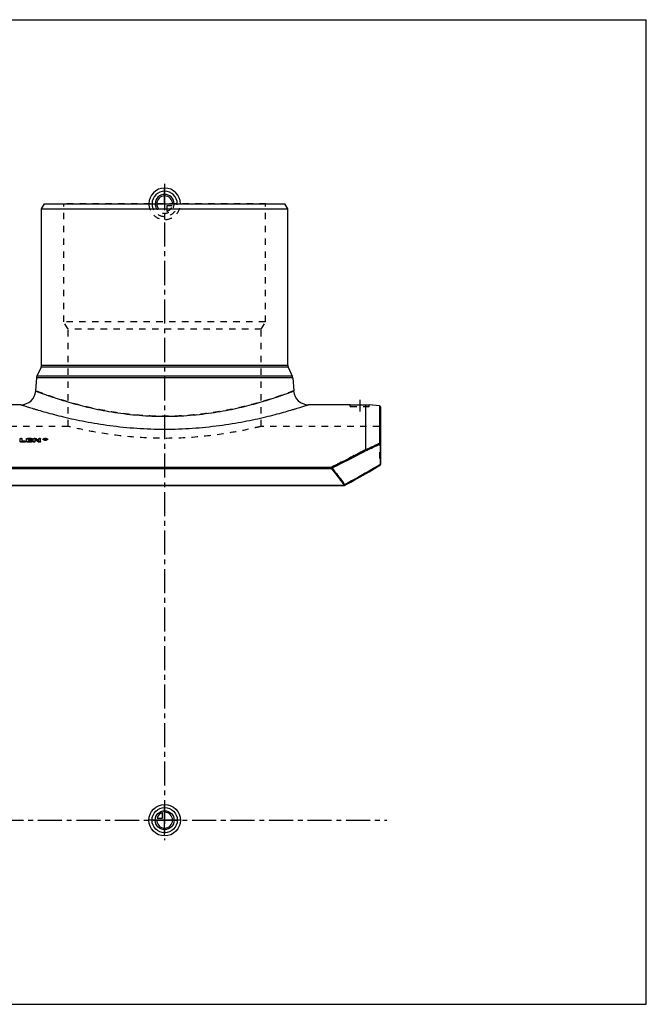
# Model space of a CAD drawing. Header units: millimetres. Extents: x 0 to 1000, y 0 to 1000.
# Tile 2 of 2: x 364 to 1000, y 0 to 1000. Entities that reach past the tile are written whole.
import ezdxf

# ---------------------------------------------------------------- set-up
doc = ezdxf.new("R2010")
doc.units = ezdxf.units.MM
doc.header["$LTSCALE"] = 65.185185
doc.linetypes.add('CENTER', pattern=[0.6, 0.375, -0.075, 0.075, -0.075])
doc.linetypes.add('HIDDEN', pattern=[0.2, 0.1, -0.1])
doc.layers.get('0').update_dxf_attribs({"linetype": 'CONTINUOUS'})
for name, color, linetype in [('ACHSEN_S', 7, 'CONTINUOUS'), ('FASEN', 7, 'CONTINUOUS'), ('KOERPER', 7, 'CONTINUOUS'), ('KONST.EL_MIT_GEO', 7, 'CONTINUOUS'), ('KURVEN', 7, 'CONTINUOUS'), ('RUNDUNG', 7, 'CONTINUOUS'), ('SCHNITT', 7, 'CONTINUOUS')]:
    doc.layers.add(name, color=color, linetype=linetype)

msp = doc.modelspace()

# ---------------------------------------------------------------- linework, layer by layer
at = {"color": 7, "linetype": 'CONTINUOUS'}
for p, q in [((0, 1000), (1000, 1000)), ((1000, 0), (1000, 1000)), ((0, 0), (1000, 0))]:
    msp.add_line(p, q, dxfattribs=at)
at = {"layer": 'ACHSEN_S', "color": 7, "linetype": 'CENTER'}
for p, q in [((511, 833.2), (511, 166.8)), ((265, 187), (736.6, 187))]:
    msp.add_line(p, q, dxfattribs=at)
at = {"layer": 'FASEN', "color": 7, "linetype": 'CONTINUOUS'}
for p, q in [((386, 808), (388.9, 813)), ((388.9, 813), (633.1, 813)), ((636, 808), (633.1, 813)), ((386, 808), (636, 808)), ((729.1, 607.8), (718.5, 608.7))]:
    msp.add_line(p, q, dxfattribs=at)
at = {"layer": 'KOERPER', "color": 7, "linetype": 'CONTINUOUS'}
for p, q in [((386, 649.1), (386, 808)), ((636, 649.1), (636, 808)), ((365.1, 609), (322.5, 609)), ((699.5, 609), (656.9, 609))]:
    msp.add_line(p, q, dxfattribs=at)
at = {"layer": 'KOERPER', "color": 8, "linetype": 'HIDDEN'}
for p, q in [((413, 587), (293, 587)), ((729, 587), (609, 587))]:
    msp.add_line(p, q, dxfattribs=at)
at = {"layer": 'KONST.EL_MIT_GEO', "color": 8, "linetype": 'HIDDEN'}
for p, q in [((408.7, 812.5), (408.2, 813)), ((613.8, 813), (408.2, 813)), ((408.7, 693), (408.7, 812.5)), ((613.3, 812.5), (408.7, 812.5)), ((613.3, 812.5), (613.8, 813)), ((613.3, 693), (613.3, 812.5)), ((413, 685.6), (408.7, 693)), ((613.3, 693), (408.7, 693)), ((609, 685.6), (613.3, 693)), ((413, 587), (413, 685.6)), ((609, 685.6), (413, 685.6)), ((609, 587), (609, 685.6)), ((366.3, 571.8), (366.3, 572.1)), ((369, 571.8), (366.3, 571.8)), ((369, 571.8), (369, 572.1)), ((371.9, 574.6), (371.9, 574.8)), ((375.6, 574.6), (371.9, 574.6)), ((372.9, 573.2), (372.9, 573.5)), ((375.2, 573.2), (372.9, 573.2)), ((372.9, 571.8), (372.9, 572.1)), ((375.6, 571.8), (372.9, 571.8)), ((375.2, 573.2), (375.2, 573.5)), ((375.6, 574.6), (375.6, 574.8)), ((375.6, 571.8), (375.6, 572.1)), ((378.5, 574.6), (378.5, 574.8)), ((379.2, 574.6), (378.5, 574.6)), ((379.2, 574.6), (379.2, 574.8)), ((380, 574.4), (380, 574.7)), ((383.1, 572.4), (383.1, 572.7)), ((388.2, 573.7), (388.2, 574)), ((389.8, 574.2), (389.4, 574.2)), ((389.4, 573.3), (389.4, 573.4)), ((389.7, 573.3), (389.4, 573.3)), ((389.7, 573.9), (389.7, 574)), ((389.8, 573.8), (389.7, 573.8)), ((389.7, 573.3), (389.7, 573.3)), ((389.8, 574.3), (389.8, 574.5)), ((389.8, 573.8), (389.8, 574)), ((390, 573.9), (390, 574.1)), ((390, 573.3), (390, 573.3)), ((390.3, 573.3), (390, 573.3)), ((390.1, 573.7), (390.1, 574)), ((390.3, 573.3), (390.3, 573.4)), ((391.5, 573.7), (391.5, 574))]:
    msp.add_line(p, q, dxfattribs=at)
at = {"layer": 'KONST.EL_MIT_GEO', "color": 7, "linetype": 'CONTINUOUS'}
for p, q in [((364.3, 571.4), (364.3, 574.5)), ((365.3, 571), (365.3, 571.3)), ((369, 571.3), (365.3, 571.3)), ((369, 571), (365.3, 571)), ((366.3, 572.1), (366.3, 574.5)), ((369, 572.1), (366.3, 572.1)), ((369, 571), (369, 571.3)), ((369.9, 571.4), (369.9, 571.7)), ((370.9, 571.4), (370.9, 574.5)), ((375.6, 574.8), (371.9, 574.8)), ((371.9, 571), (371.9, 571.3)), ((375.6, 571.3), (371.9, 571.3)), ((375.6, 571), (371.9, 571)), ((372.9, 573.5), (372.9, 574.1)), ((375.6, 574.1), (372.9, 574.1)), ((375.6, 573.8), (372.9, 573.8)), ((375.2, 573.5), (372.9, 573.5)), ((372.9, 572.1), (372.9, 572.7)), ((375.2, 572.7), (372.9, 572.7)), ((375.2, 572.4), (372.9, 572.4)), ((375.6, 572.1), (372.9, 572.1)), ((375.2, 572.4), (375.2, 572.7)), ((375.6, 573.8), (375.6, 574.1)), ((375.6, 571), (375.6, 571.3)), ((376.2, 572.8), (376.2, 573.1)), ((376.6, 574.2), (376.6, 574.5)), ((376.6, 571.4), (376.6, 571.7)), ((377.5, 571.4), (377.5, 574.5)), ((379.2, 574.8), (378.5, 574.8)), ((379.5, 571.4), (379.5, 573.5)), ((382.6, 571.2), (382.6, 571.5)), ((383.1, 572.7), (383.1, 574.5)), ((383.5, 571), (383.5, 571.3)), ((384.1, 571.3), (383.5, 571.3)), ((384.1, 571), (383.5, 571)), ((384.1, 571), (384.1, 571.3)), ((385.1, 571.4), (385.1, 574.5)), ((387.7, 573.7), (387.7, 574)), ((389.4, 573.4), (389.4, 574.5)), ((389.8, 574.5), (389.4, 574.5)), ((389.7, 573.5), (389.4, 573.5)), ((389.7, 574), (389.7, 574.3)), ((389.8, 574.3), (389.7, 574.3)), ((389.8, 574), (389.7, 574)), ((389.7, 573.3), (389.7, 573.9)), ((389.8, 573.9), (389.7, 573.9)), ((389.8, 573.6), (389.7, 573.6)), ((389.8, 574), (389.8, 574.3)), ((389.8, 573.6), (389.8, 573.9)), ((390, 574.1), (390, 574.2)), ((390, 573.3), (390, 573.5)), ((390.3, 573.5), (390, 573.5)), ((390.3, 573.9), (390.3, 574.2)), ((390.3, 573.4), (390.3, 573.5)), ((392, 573.7), (392, 574))]:
    msp.add_line(p, q, dxfattribs=at)
for centre, radius, start, end in [((211.8, 313.7), 309.3, 56.4744, 57.1586), ((211.9, 313.3), 309.3, 56.4931, 57.1771), ((216.5, 317.3), 305, 56.8781, 57.5688), ((389.8, 578.1), 5.03, 263.1672, 267.3671), ((389.8, 570.8), 3.62, 97.1351, 97.992), ((389.8, 577.3), 3.94, 263.4844, 269.3628), ((389.9, 578.4), 5.25, 267.3277, 274.1049), ((389.8, 574.7), 0.611, 270.0023, 272.4366), ((389.9, 570.6), 3.78, 82.5379, 84.5427), ((390.3, 573.9), 0.0941, 348.6991, 359.9515)]:
    msp.add_arc(centre, radius, start, end, dxfattribs=at)
at = {"layer": 'KONST.EL_MIT_GEO', "color": 8, "linetype": 'HIDDEN'}
for centre, radius, start, end in [((216.6, 316.9), 305, 56.8968, 57.5872), ((388.5, 573.7), 0.27, 171.2117, 179.9999), ((389.8, 570.5), 3.83, 94.999, 97.1257), ((389.8, 570.4), 3.99, 93.5594, 95.0079), ((389.9, 570.2), 4.14, 87.9212, 93.5426), ((389.8, 573.4), 0.62, 87.6222, 90.0083), ((389.9, 570.4), 4.01, 85.0553, 87.948), ((389.9, 570.5), 3.89, 84.5334, 85.0446), ((390, 574.2), 0.505, 294.7432, 297.752), ((391.2, 573.7), 0.27, 0.0004, 8.784)]:
    msp.add_arc(centre, radius, start, end, dxfattribs=at)
at = {"layer": 'KONST.EL_MIT_GEO', "color": 7, "linetype": 'CONTINUOUS'}
for centre, major_axis, start_param, end_param in [((390, 187), (-39.3, 422.2), -0.43331, -0.43102), ((390, 187), (-39.3, 421.9), 5.85032, 5.85216), ((390.3, 187), (-39.3, 422.2), -0.43331, -0.43077)]:
    msp.add_ellipse(centre, major_axis=major_axis, ratio=0.20122, start_param=start_param, end_param=end_param, dxfattribs=at)
at = {"layer": 'KONST.EL_MIT_GEO', "color": 8, "linetype": 'HIDDEN'}
for centre, end_param in [((390, 187), -0.43286), ((390.3, 187), -0.43077)]:
    msp.add_ellipse(centre, major_axis=(-39.3, 421.9), ratio=0.20122, start_param=-0.43331, end_param=end_param, dxfattribs=at)
for points, knots in [([(609, 587), (606.5, 586.4), (597, 584.1), (576.9, 580.1), (546.8, 575.9), (511, 574.2), (475.2, 575.9), (445.1, 580.1), (425, 584.1), (415.5, 586.4), (413, 587)], [0, 0, 0, 0, 0.03891, 0.14822, 0.30988, 0.5, 0.69012, 0.85178, 0.96109, 1, 1, 1, 1]), ([(364.3, 574.2), (364.3, 574.2), (364.4, 574.3), (364.5, 574.4), (364.7, 574.5), (365, 574.6), (365.3, 574.6), (365.7, 574.6), (366, 574.5), (366.1, 574.4), (366.3, 574.3), (366.3, 574.2), (366.3, 574.2)], [0, 0, 0, 0, 0.07547, 0.12547, 0.18485, 0.33296, 0.49973, 0.66754, 0.81488, 0.87424, 0.92465, 1, 1, 1, 1]), ([(369, 571.8), (369.1, 571.8), (369.3, 571.8), (369.7, 571.7), (369.9, 571.5), (369.9, 571.4)], [0, 0, 0, 0, 0.34271, 0.63517, 1, 1, 1, 1]), ([(370.9, 574.2), (370.9, 574.2), (371, 574.3), (371.1, 574.4), (371.3, 574.5), (371.6, 574.6), (371.8, 574.6), (371.9, 574.6)], [0, 0, 0, 0, 0.14914, 0.2493, 0.37094, 0.66337, 1, 1, 1, 1]), ([(375.2, 573.2), (375.4, 573.2), (375.6, 573.2), (375.9, 573.1), (376.2, 573), (376.2, 572.8)], [0, 0, 0, 0, 0.34392, 0.63708, 1, 1, 1, 1]), ([(375.6, 574.6), (375.7, 574.6), (375.9, 574.6), (376.2, 574.5), (376.4, 574.4), (376.5, 574.3), (376.6, 574.2), (376.6, 574.2)], [0, 0, 0, 0, 0.33979, 0.62911, 0.75011, 0.85237, 1, 1, 1, 1]), ([(375.6, 571.8), (375.7, 571.8), (375.9, 571.8), (376.3, 571.7), (376.6, 571.5), (376.6, 571.4)], [0, 0, 0, 0, 0.34271, 0.63517, 1, 1, 1, 1]), ([(377.5, 574.2), (377.5, 574.2), (377.6, 574.3), (377.7, 574.4), (377.9, 574.5), (378.2, 574.6), (378.4, 574.6), (378.5, 574.6)], [0, 0, 0, 0, 0.14914, 0.2493, 0.37094, 0.66337, 1, 1, 1, 1]), ([(379.2, 574.6), (379.4, 574.6), (379.6, 574.5), (379.9, 574.5), (380, 574.4)], [0, 0, 0, 0, 0.55618, 1, 1, 1, 1]), ([(383.1, 574.2), (383.1, 574.2), (383.2, 574.3), (383.3, 574.4), (383.5, 574.5), (383.7, 574.6), (384.1, 574.6), (384.5, 574.6), (384.8, 574.5), (384.9, 574.4), (385, 574.3), (385.1, 574.2), (385.1, 574.2)], [0, 0, 0, 0, 0.07547, 0.12547, 0.18485, 0.33296, 0.49973, 0.66754, 0.81488, 0.87424, 0.92465, 1, 1, 1, 1]), ([(387.7, 573.7), (387.7, 573.8), (387.7, 573.9), (387.9, 574.1), (388.1, 574.2), (388.5, 574.4), (389.1, 574.5), (389.9, 574.6), (390.6, 574.5), (391.2, 574.4), (391.6, 574.2), (391.8, 574.1), (392, 573.9), (392, 573.8), (392, 573.7)], [0, 0, 0, 0, 0.03514, 0.07641, 0.12625, 0.18638, 0.33296, 0.50019, 0.667, 0.81383, 0.87373, 0.9237, 0.96501, 1, 1, 1, 1]), ([(388.2, 573.7), (388.2, 573.7), (388.2, 573.6), (388.3, 573.4), (388.5, 573.3), (388.8, 573.2), (389.2, 573.1), (389.9, 573), (390.5, 573.1), (390.9, 573.2), (391.2, 573.3), (391.4, 573.4), (391.5, 573.6), (391.5, 573.7), (391.5, 573.7)], [0, 0, 0, 0, 0.03507, 0.07646, 0.12647, 0.18644, 0.33323, 0.49973, 0.66676, 0.81326, 0.87359, 0.92341, 0.96474, 1, 1, 1, 1]), ([(389.8, 574.2), (389.8, 574.2), (390, 574.2), (390.2, 574.1), (390.3, 574), (390.3, 573.9)], [0, 0, 0, 0, 0.3393, 0.63833, 1, 1, 1, 1]), ([(389.9, 574), (389.9, 574), (389.9, 574), (389.8, 574), (389.8, 574)], [0, 0, 0, 0, 0.23788, 1, 1, 1, 1]), ([(389.8, 573.8), (389.8, 573.8), (389.9, 573.8), (390, 573.8), (390, 573.9)], [0, 0, 0, 0, 0.63663, 1, 1, 1, 1]), ([(390, 574), (390, 574), (390, 574), (389.9, 574), (389.9, 574)], [0, 0, 0, 0, 0.20628, 1, 1, 1, 1]), ([(390, 573.9), (390, 574), (390, 574), (390, 574), (390, 574)], [0, 0, 0, 0, 0.71303, 1, 1, 1, 1]), ([(390.2, 573.7), (390.2, 573.7), (390.2, 573.7), (390.1, 573.7), (390.1, 573.7)], [0, 0, 0, 0, 0.23208, 1, 1, 1, 1])]:
    msp.add_open_spline(points, degree=3, knots=knots, dxfattribs=at)
at = {"layer": 'KONST.EL_MIT_GEO', "color": 7, "linetype": 'CONTINUOUS'}
for points, knots in [([(364.3, 574.5), (364.3, 574.5), (364.4, 574.6), (364.5, 574.7), (364.7, 574.8), (365, 574.8), (365.3, 574.9), (365.7, 574.8), (366, 574.8), (366.1, 574.7), (366.3, 574.6), (366.3, 574.5), (366.3, 574.5)], [0, 0, 0, 0, 0.07442, 0.12474, 0.18516, 0.33201, 0.5, 0.668, 0.81485, 0.87526, 0.92558, 1, 1, 1, 1]), ([(365.3, 571.3), (365.2, 571.3), (365, 571.3), (364.6, 571.4), (364.3, 571.5), (364.3, 571.7)], [0, 0, 0, 0, 0.33856, 0.63529, 1, 1, 1, 1]), ([(365.3, 571), (365.2, 571), (365, 571), (364.6, 571.1), (364.3, 571.3), (364.3, 571.4)], [0, 0, 0, 0, 0.33905, 0.63575, 1, 1, 1, 1]), ([(369, 572.1), (369.1, 572.1), (369.3, 572.1), (369.7, 572), (369.9, 571.8), (369.9, 571.7)], [0, 0, 0, 0, 0.33878, 0.6356, 1, 1, 1, 1]), ([(369.9, 571.7), (369.9, 571.5), (369.7, 571.4), (369.3, 571.3), (369.1, 571.3), (369, 571.3)], [0, 0, 0, 0, 0.3647, 0.66147, 1, 1, 1, 1]), ([(369.9, 571.4), (369.9, 571.3), (369.7, 571.1), (369.3, 571), (369.1, 571), (369, 571)], [0, 0, 0, 0, 0.365, 0.65821, 1, 1, 1, 1]), ([(370.9, 574.5), (370.9, 574.6), (371.2, 574.7), (371.6, 574.8), (371.8, 574.8), (371.9, 574.8)], [0, 0, 0, 0, 0.36055, 0.65878, 1, 1, 1, 1]), ([(371.9, 571.3), (371.8, 571.3), (371.6, 571.3), (371.2, 571.4), (370.9, 571.5), (370.9, 571.7)], [0, 0, 0, 0, 0.33856, 0.63529, 1, 1, 1, 1]), ([(371.9, 571), (371.8, 571), (371.6, 571), (371.2, 571.1), (370.9, 571.3), (370.9, 571.4)], [0, 0, 0, 0, 0.33905, 0.63575, 1, 1, 1, 1]), ([(375.2, 573.5), (375.4, 573.5), (375.6, 573.5), (375.9, 573.4), (376.2, 573.2), (376.2, 573.1)], [0, 0, 0, 0, 0.33999, 0.63753, 1, 1, 1, 1]), ([(376.2, 573.1), (376.2, 573), (375.9, 572.8), (375.6, 572.7), (375.4, 572.7), (375.2, 572.7)], [0, 0, 0, 0, 0.36278, 0.66026, 1, 1, 1, 1]), ([(376.2, 572.8), (376.2, 572.7), (375.9, 572.5), (375.6, 572.4), (375.4, 572.4), (375.2, 572.4)], [0, 0, 0, 0, 0.36308, 0.657, 1, 1, 1, 1]), ([(375.6, 574.8), (375.7, 574.8), (375.9, 574.8), (376.2, 574.8), (376.4, 574.7), (376.5, 574.6), (376.6, 574.5), (376.6, 574.5)], [0, 0, 0, 0, 0.33597, 0.62965, 0.75045, 0.85113, 1, 1, 1, 1]), ([(376.6, 574.5), (376.6, 574.4), (376.5, 574.3), (376.4, 574.2), (376.2, 574.1), (375.9, 574.1), (375.7, 574.1), (375.6, 574.1)], [0, 0, 0, 0, 0.14898, 0.24974, 0.37061, 0.66426, 1, 1, 1, 1]), ([(376.6, 574.2), (376.6, 574.1), (376.5, 574), (376.4, 574), (376.2, 573.9), (375.9, 573.8), (375.7, 573.8), (375.6, 573.8)], [0, 0, 0, 0, 0.1487, 0.2509, 0.37097, 0.66109, 1, 1, 1, 1]), ([(375.6, 572.1), (375.7, 572.1), (375.9, 572.1), (376.3, 572), (376.6, 571.8), (376.6, 571.7)], [0, 0, 0, 0, 0.33878, 0.6356, 1, 1, 1, 1]), ([(376.6, 571.7), (376.6, 571.5), (376.3, 571.4), (375.9, 571.3), (375.7, 571.3), (375.6, 571.3)], [0, 0, 0, 0, 0.3647, 0.66147, 1, 1, 1, 1]), ([(376.6, 571.4), (376.6, 571.3), (376.3, 571.1), (375.9, 571), (375.7, 571), (375.6, 571)], [0, 0, 0, 0, 0.365, 0.65821, 1, 1, 1, 1]), ([(377.5, 574.5), (377.5, 574.6), (377.8, 574.7), (378.2, 574.8), (378.4, 574.8), (378.5, 574.8)], [0, 0, 0, 0, 0.36055, 0.65878, 1, 1, 1, 1]), ([(379.5, 571.7), (379.5, 571.5), (379.2, 571.4), (378.9, 571.3), (378.5, 571.3), (378.2, 571.3), (377.8, 571.4), (377.5, 571.5), (377.5, 571.7)], [0, 0, 0, 0, 0.18235, 0.33073, 0.5, 0.66927, 0.81765, 1, 1, 1, 1]), ([(379.5, 571.4), (379.5, 571.3), (379.2, 571.1), (378.9, 571), (378.5, 571), (378.2, 571), (377.8, 571.1), (377.5, 571.3), (377.5, 571.4)], [0, 0, 0, 0, 0.18207, 0.33171, 0.49974, 0.66881, 0.81767, 1, 1, 1, 1]), ([(379.2, 574.8), (379.4, 574.8), (379.6, 574.8), (379.9, 574.7), (380, 574.7)], [0, 0, 0, 0, 0.55677, 1, 1, 1, 1]), ([(383.5, 571.3), (383.3, 571.3), (383, 571.3), (382.7, 571.4), (382.6, 571.5)], [0, 0, 0, 0, 0.55548, 1, 1, 1, 1]), ([(383.5, 571), (383.3, 571), (383, 571), (382.7, 571.1), (382.6, 571.2)], [0, 0, 0, 0, 0.55492, 1, 1, 1, 1]), ([(383.1, 574.5), (383.1, 574.5), (383.2, 574.6), (383.3, 574.7), (383.5, 574.8), (383.7, 574.8), (384.1, 574.9), (384.5, 574.8), (384.8, 574.8), (384.9, 574.7), (385, 574.6), (385.1, 574.5), (385.1, 574.5)], [0, 0, 0, 0, 0.07442, 0.12474, 0.18516, 0.33201, 0.5, 0.668, 0.81485, 0.87526, 0.92558, 1, 1, 1, 1]), ([(385.1, 571.7), (385.1, 571.5), (384.8, 571.4), (384.5, 571.3), (384.2, 571.3), (384.1, 571.3)], [0, 0, 0, 0, 0.36474, 0.66146, 1, 1, 1, 1]), ([(385.1, 571.4), (385.1, 571.3), (384.8, 571.1), (384.5, 571), (384.2, 571), (384.1, 571)], [0, 0, 0, 0, 0.36525, 0.66076, 1, 1, 1, 1]), ([(387.7, 574), (387.7, 574), (387.7, 574.2), (387.9, 574.3), (388.1, 574.5), (388.5, 574.7), (389.1, 574.8), (389.9, 574.9), (390.6, 574.8), (391.2, 574.7), (391.6, 574.5), (391.8, 574.3), (392, 574.2), (392, 574), (392, 574)], [0, 0, 0, 0, 0.03502, 0.07599, 0.1262, 0.1864, 0.33266, 0.5, 0.66733, 0.8136, 0.8738, 0.92401, 0.96498, 1, 1, 1, 1]), ([(389.2, 573.2), (389, 573.2), (388.7, 573.2), (388.4, 573.4), (388.1, 573.5), (388, 573.6), (387.8, 573.7), (387.7, 573.9), (387.7, 574)], [0, 0, 0, 0, 0.33951, 0.49039, 0.62514, 0.74235, 0.8421, 1, 1, 1, 1]), ([(392, 573.7), (392, 573.7), (392, 573.5), (391.8, 573.4), (391.6, 573.2), (391.2, 573), (390.6, 572.9), (389.9, 572.8), (389.1, 572.9), (388.5, 573), (388.1, 573.2), (387.9, 573.4), (387.7, 573.5), (387.7, 573.7), (387.7, 573.7)], [0, 0, 0, 0, 0.03516, 0.07653, 0.12648, 0.18668, 0.3332, 0.50018, 0.66675, 0.81353, 0.8735, 0.92358, 0.965, 1, 1, 1, 1]), ([(391.5, 574), (391.5, 574), (391.5, 574.1), (391.4, 574.3), (391.2, 574.4), (390.9, 574.5), (390.5, 574.6), (389.9, 574.7), (389.2, 574.6), (388.8, 574.5), (388.5, 574.4), (388.3, 574.3), (388.2, 574.1), (388.2, 574), (388.2, 574)], [0, 0, 0, 0, 0.03502, 0.07601, 0.12622, 0.18644, 0.33269, 0.5, 0.66731, 0.81357, 0.87378, 0.92399, 0.96498, 1, 1, 1, 1]), ([(388.2, 574), (388.2, 573.8), (388.4, 573.6), (388.7, 573.5), (389, 573.4), (389.2, 573.4), (389.4, 573.4)], [0, 0, 0, 0, 0.36571, 0.50251, 0.65567, 1, 1, 1, 1]), ([(388.4, 574), (388.4, 574), (388.3, 574), (388.3, 573.9), (388.2, 573.9)], [0, 0, 0, 0, 0.27622, 1, 1, 1, 1]), ([(389.3, 574.3), (389.1, 574.3), (388.8, 574.2), (388.5, 574.1), (388.4, 574)], [0, 0, 0, 0, 0.55894, 1, 1, 1, 1]), ([(389.8, 574.5), (389.8, 574.5), (390, 574.4), (390.2, 574.4), (390.3, 574.3), (390.3, 574.2)], [0, 0, 0, 0, 0.34099, 0.63908, 1, 1, 1, 1]), ([(390, 574.3), (390, 574.3), (389.9, 574.3), (389.8, 574.3), (389.8, 574.3)], [0, 0, 0, 0, 0.42578, 1, 1, 1, 1]), ([(389.8, 574), (389.8, 574), (389.9, 574.1), (390, 574.1), (390, 574.1)], [0, 0, 0, 0, 0.6208, 1, 1, 1, 1]), ([(389.8, 573.3), (389.9, 573.3), (390.1, 573.3), (390.3, 573.3), (390.4, 573.4)], [0, 0, 0, 0, 0.25377, 1, 1, 1, 1]), ([(390, 574.2), (390, 574.2), (390, 574.2), (390, 574.3), (390, 574.3)], [0, 0, 0, 0, 0.71069, 1, 1, 1, 1]), ([(390, 574.1), (390, 574.1), (390, 574.1), (390, 574.1), (390, 574.1)], [0, 0, 0, 0, 0.50398, 1, 1, 1, 1]), ([(390.2, 574), (390.2, 574), (390.2, 574), (390.1, 574), (390.1, 574)], [0, 0, 0, 0, 0.22884, 1, 1, 1, 1]), ([(390.3, 574.1), (390.3, 574.1), (390.3, 574.1), (390.3, 574), (390.2, 574)], [0, 0, 0, 0, 0.20799, 1, 1, 1, 1]), ([(392, 574), (392, 573.7), (391.6, 573.5), (391.2, 573.3), (390.8, 573.2), (390.5, 573.2), (390.2, 573.1)], [0, 0, 0, 0, 0.36313, 0.50159, 0.6562, 1, 1, 1, 1]), ([(390.3, 573.8), (390.3, 573.8), (390.3, 573.8), (390.3, 573.7), (390.2, 573.7)], [0, 0, 0, 0, 0.20661, 1, 1, 1, 1]), ([(391.3, 574), (391.2, 574.1), (390.9, 574.2), (390.6, 574.3), (390.4, 574.3)], [0, 0, 0, 0, 0.43898, 1, 1, 1, 1]), ([(390.4, 573.4), (390.6, 573.4), (390.8, 573.4), (391, 573.5), (391.3, 573.6), (391.5, 573.8), (391.5, 574)], [0, 0, 0, 0, 0.34396, 0.4961, 0.63188, 1, 1, 1, 1]), ([(391.5, 573.9), (391.5, 573.9), (391.4, 573.9), (391.4, 574), (391.3, 574)], [0, 0, 0, 0, 0.2256, 1, 1, 1, 1])]:
    msp.add_open_spline(points, degree=3, knots=knots, dxfattribs=at)
at = {"layer": 'KONST.EL_MIT_GEO', "color": 8, "linetype": 'HIDDEN'}
for points in [[(388.2, 573.9), (388.2, 573.8), (388.2, 573.8), (388.2, 573.8)], [(391.5, 573.8), (391.5, 573.8), (391.5, 573.8), (391.5, 573.9)]]:
    msp.add_open_spline(points, degree=3, dxfattribs=at)
at = {"layer": 'KONST.EL_MIT_GEO', "color": 7, "linetype": 'CONTINUOUS'}
for points in [[(390.3, 574.1), (390.3, 574.1), (390.3, 574.1), (390.3, 574.1)], [(390.3, 573.9), (390.3, 573.8), (390.3, 573.8), (390.3, 573.8)]]:
    msp.add_open_spline(points, degree=3, dxfattribs=at)
at = {"layer": 'KURVEN', "color": 4, "linetype": 'CONTINUOUS'}
for p, q in [((511, 813), (511, 828.9)), ((511, 171), (511, 203)), ((508.8, 189.2), (508.8, 194.7)), ((527, 187), (495, 187)), ((503.3, 189.2), (508.8, 189.2))]:
    msp.add_line(p, q, dxfattribs=at)
at = {"layer": 'KURVEN', "color": 8, "linetype": 'HIDDEN'}
for p, q in [((495, 813), (527, 813)), ((511, 813), (511, 797.1)), ((513.2, 810.8), (513.2, 805.3)), ((518.7, 810.8), (513.2, 810.8))]:
    msp.add_line(p, q, dxfattribs=at)
at = {"layer": 'KURVEN', "color": 4, "linetype": 'CONTINUOUS'}
for radius in [16, 12.8, 9.6]:
    msp.add_circle((511, 187), radius, dxfattribs=at)
for centre, radius, start, end in [((511, 813), 16, 0, 180), ((511, 813), 12.8, 0, 180), ((511, 813), 9.6, 0, 179.9999), ((511, 813), 8, 0, 179.9999), ((511, 187), 8, 180, 90), ((511, 187), 8, 105.962, 164.038)]:
    msp.add_arc(centre, radius, start, end, dxfattribs=at)
at = {"layer": 'KURVEN', "color": 8, "linetype": 'HIDDEN'}
for radius, start, end in [(16, 180, 360), (12.8, 180, 360), (9.6, 179.9999, 360), (8, 179.9999, 270), (8, 285.962, 344.038)]:
    msp.add_arc((511, 813), radius, start, end, dxfattribs=at)
at = {"layer": 'RUNDUNG', "color": 7, "linetype": 'CONTINUOUS'}
for p, q in [((385.6, 647), (381.4, 637.8)), ((636.4, 647), (385.6, 647)), ((386, 649.1), (636, 649.1)), ((636.4, 647), (640.6, 637.8)), ((380.9, 636.1), (380, 623)), ((641.1, 636.1), (380.9, 636.1)), ((640.6, 637.8), (381.4, 637.8)), ((641.1, 636.1), (642, 623)), ((729.1, 607.8), (729.1, 569.9)), ((730, 606.8), (730, 548.2)), ((730, 569), (729.8, 569)), ((729.8, 569), (729.8, 548.2)), ((341.9, 545.6), (680.1, 545.6)), ((341.9, 544.3), (680.1, 544.3)), ((680.1, 545.6), (680.1, 544.3)), ((715.6, 539.1), (718.5, 540.8)), ((718.5, 540.8), (721.4, 542.5)), ((721.4, 542.5), (724.2, 544.2)), ((724.2, 544.2), (726.9, 545.8)), ((726.9, 545.8), (729.5, 547.4)), ((730, 548.2), (729.8, 548.2)), ((696.8, 528.6), (700.1, 530.4)), ((700.1, 530.4), (703.3, 532.2)), ((703.3, 532.2), (706.5, 533.9)), ((706.5, 533.9), (709.6, 535.7)), ((709.5, 535.7), (712.6, 537.4)), ((712.6, 537.4), (715.6, 539.1)), ((328.8, 527.3), (693.2, 527.3)), ((328.8, 526.8), (693.2, 526.8)), ((693.2, 527.3), (693.2, 526.8)), ((693.7, 526.9), (696.8, 528.6))]:
    msp.add_line(p, q, dxfattribs=at)
at = {"layer": 'RUNDUNG', "color": 8, "linetype": 'HIDDEN'}
for p, q in [((729, 587), (729, 547.3)), ((729.5, 547.4), (729.5, 547.4)), ((328.8, 527), (693.2, 527)), ((693.2, 527), (693.5, 527.1)), ((693.7, 526.9), (693.7, 526.9))]:
    msp.add_line(p, q, dxfattribs=at)
at = {"layer": 'RUNDUNG', "color": 7, "linetype": 'CONTINUOUS'}
for centre, radius, start, end in [((381, 649.1), 5, 335.556, 360), ((641, 649.1), 5, 180, 204.444), ((385.9, 635.8), 5, 155.556, 176), ((636.1, 635.8), 5, 4, 24.444), ((365.1, 624), 15, 270, 356), ((656.9, 624), 15, 184, 270), ((729, 606.8), 1, 0, 85), ((458.5, 1138), 629.3, 294.055, 295.4649), ((458.8, 1141.5), 633.4, 293.9216, 295.324), ((729, 548.2), 1, 301.089, 360), ((693.2, 527.8), 1, 270, 298.1459)]:
    msp.add_arc(centre, radius, start, end, dxfattribs=at)
at = {"layer": 'RUNDUNG', "color": 8, "linetype": 'HIDDEN'}
for centre, radius, start, end in [((729, 588), 1, 270, 360), ((454.8, 1146.2), 638.3, 294.0649, 295.455), ((455.1, 1149.7), 642.4, 293.9314, 295.3142), ((729, 548.4), 1.11, 270.0046, 286.3868), ((729, 548.4), 1.07, 286.455, 293.4593), ((693.5, 527.5), 0.611, 241.2117, 246.5691)]:
    msp.add_arc(centre, radius, start, end, dxfattribs=at)
for points, knots in [([(642, 623), (642, 623), (642, 622.9), (641.9, 622.9), (641.9, 622.9), (641.8, 622.9), (641.6, 622.8), (641.3, 622.7), (641, 622.6), (640.5, 622.4), (640, 622.2), (639.2, 621.9), (637.9, 621.4), (636.2, 620.8), (634.2, 620.1), (631.9, 619.2), (629.3, 618.3), (625.3, 616.9), (619.7, 615.1), (612.1, 612.7), (603.6, 610.2), (594.2, 607.7), (584.1, 605.3), (573.1, 603.1), (557.4, 600.4), (536.6, 597.9), (511, 596.9), (485.4, 597.9), (464.6, 600.4), (448.9, 603.1), (437.9, 605.3), (427.8, 607.7), (418.4, 610.2), (409.9, 612.7), (402.3, 615.1), (396.7, 616.9), (392.7, 618.3), (390.1, 619.2), (387.8, 620.1), (385.8, 620.8), (384.1, 621.4), (382.8, 621.9), (382, 622.2), (381.5, 622.4), (381, 622.6), (380.7, 622.7), (380.4, 622.8), (380.2, 622.9), (380.1, 622.9), (380.1, 622.9), (380, 622.9), (380, 623), (380, 623)], [0, 0, 0, 0, 0.00004, 0.00016, 0.00036, 0.00063, 0.00142, 0.00253, 0.00395, 0.00568, 0.00772, 0.01007, 0.01568, 0.0225, 0.03049, 0.03962, 0.04986, 0.06117, 0.08687, 0.11641, 0.14948, 0.18575, 0.2249, 0.26659, 0.31049, 0.40332, 0.5, 0.59668, 0.68951, 0.73341, 0.7751, 0.81425, 0.85052, 0.88359, 0.91313, 0.93883, 0.95014, 0.96038, 0.96951, 0.9775, 0.98432, 0.98993, 0.99228, 0.99432, 0.99605, 0.99747, 0.99858, 0.99937, 0.99964, 0.99984, 0.99996, 1, 1, 1, 1]), ([(715, 563.4), (712.3, 561.9), (700.8, 555.8), (689.1, 549.9), (680.1, 545.6)], [0, 0, 0, 0, 0.23827, 1, 1, 1, 1]), ([(715.7, 562.5), (713, 561), (701.4, 554.9), (689.7, 549), (680.7, 544.8)], [0, 0, 0, 0, 0.23829, 1, 1, 1, 1]), ([(715, 563.4), (715, 563.4), (715, 563.4), (715, 563.4), (715, 563.4)], [0, 0, 0, 0, 0.33348, 1, 1, 1, 1]), ([(680.1, 544.3), (680.2, 544.3), (680.3, 544.4), (680.5, 544.6), (680.7, 544.7), (680.7, 544.8)], [0, 0, 0, 0, 0.25027, 0.6336, 1, 1, 1, 1]), ([(680.7, 544.8), (681.9, 543.4), (686.4, 537.8), (690.7, 532.1), (693.8, 527.8)], [0, 0, 0, 0, 0.25087, 1, 1, 1, 1]), ([(729, 547.3), (726.2, 545.7), (714.4, 538.6), (702.4, 531.9), (693.2, 527)], [0, 0, 0, 0, 0.23535, 1, 1, 1, 1]), ([(693.8, 527.8), (697, 529.5), (709.2, 536.1), (721.1, 543), (729.8, 548.2)], [0, 0, 0, 0, 0.26408, 1, 1, 1, 1]), ([(729, 547.3), (729.1, 547.3), (729.4, 547.4), (729.7, 547.6), (729.9, 547.9), (730, 548.1), (730, 548.2)], [0, 0, 0, 0, 0.26192, 0.51702, 0.76216, 1, 1, 1, 1]), ([(729, 547.3), (729.1, 547.3), (729.3, 547.3), (729.4, 547.3), (729.5, 547.4)], [0, 0, 0, 0, 0.52097, 1, 1, 1, 1]), ([(693.2, 527), (693.3, 526.9), (693.4, 526.9), (693.6, 526.9), (693.7, 526.9)], [0, 0, 0, 0, 0.54053, 1, 1, 1, 1]), ([(693.4, 526.9), (693.4, 526.9), (693.3, 526.9), (693.3, 526.9), (693.2, 526.9)], [0, 0, 0, 0, 0.23901, 1, 1, 1, 1])]:
    msp.add_open_spline(points, degree=3, knots=knots, dxfattribs=at)
at = {"layer": 'RUNDUNG', "color": 7, "linetype": 'CONTINUOUS'}
for points, knots in [([(380, 623), (380, 623), (380, 622.9), (380.1, 622.9), (380.1, 622.9), (380.2, 622.9), (380.4, 622.8), (380.7, 622.7), (381, 622.6), (381.5, 622.4), (382, 622.2), (382.8, 621.9), (384.1, 621.4), (385.8, 620.8), (387.8, 620.1), (390.1, 619.2), (392.7, 618.3), (396.7, 616.9), (402.3, 615.1), (409.9, 612.7), (418.4, 610.2), (427.8, 607.7), (437.9, 605.3), (448.9, 603.1), (464.6, 600.4), (485.4, 597.9), (511, 596.9), (536.6, 597.9), (557.4, 600.4), (573.1, 603.1), (584.1, 605.3), (594.2, 607.7), (603.6, 610.2), (612.1, 612.7), (619.7, 615.1), (625.3, 616.9), (629.3, 618.3), (631.9, 619.2), (634.2, 620.1), (636.2, 620.8), (637.9, 621.4), (639.2, 621.9), (640, 622.2), (640.5, 622.4), (641, 622.6), (641.3, 622.7), (641.6, 622.8), (641.8, 622.9), (641.9, 622.9), (641.9, 622.9), (642, 622.9), (642, 623), (642, 623)], [0, 0, 0, 0, 0.00004, 0.00016, 0.00036, 0.00063, 0.00142, 0.00253, 0.00395, 0.00568, 0.00772, 0.01007, 0.01568, 0.0225, 0.03049, 0.03962, 0.04986, 0.06117, 0.08687, 0.11641, 0.14948, 0.18575, 0.2249, 0.26659, 0.31049, 0.40332, 0.5, 0.59668, 0.68951, 0.73341, 0.7751, 0.81425, 0.85052, 0.88359, 0.91313, 0.93883, 0.95014, 0.96038, 0.96951, 0.9775, 0.98432, 0.98993, 0.99228, 0.99432, 0.99605, 0.99747, 0.99858, 0.99937, 0.99964, 0.99984, 0.99996, 1, 1, 1, 1]), ([(365.1, 609), (365.1, 609), (365.1, 609), (365.2, 609), (365.3, 608.9), (365.5, 608.9), (365.8, 608.7), (366.2, 608.6), (366.7, 608.5), (367.3, 608.3), (368.3, 607.9), (369.7, 607.5), (371.7, 606.9), (374, 606.1), (376.6, 605.3), (379.6, 604.4), (384.1, 603.1), (390.6, 601.2), (399.1, 598.9), (408.7, 596.5), (419.2, 594.1), (430.6, 591.8), (442.8, 589.7), (460.2, 587.1), (483, 584.8), (511, 583.8), (539, 584.8), (561.8, 587.1), (579.2, 589.7), (591.4, 591.8), (602.8, 594.1), (613.3, 596.5), (622.9, 598.9), (631.4, 601.2), (637.9, 603.1), (642.4, 604.4), (645.4, 605.3), (648, 606.1), (650.3, 606.9), (652.3, 607.5), (653.7, 607.9), (654.7, 608.3), (655.3, 608.5), (655.8, 608.6), (656.2, 608.7), (656.5, 608.9), (656.7, 608.9), (656.8, 609), (656.9, 609), (656.9, 609), (656.9, 609)], [0, 0, 0, 0, 0.00016, 0.00036, 0.00065, 0.00145, 0.00258, 0.00403, 0.0058, 0.00789, 0.01029, 0.01602, 0.02297, 0.03111, 0.04041, 0.05083, 0.06233, 0.0884, 0.11829, 0.15165, 0.18812, 0.22735, 0.26898, 0.31266, 0.40461, 0.5, 0.59539, 0.68734, 0.73102, 0.77265, 0.81188, 0.84835, 0.88171, 0.9116, 0.93767, 0.94917, 0.95959, 0.96889, 0.97703, 0.98398, 0.98971, 0.99211, 0.9942, 0.99597, 0.99742, 0.99855, 0.99935, 0.99964, 0.99984, 1, 1, 1, 1]), ([(680.1, 545.6), (683.2, 547.1), (695, 552.8), (706.5, 558.8), (715, 563.4)], [0, 0, 0, 0, 0.2613, 1, 1, 1, 1]), ([(680.7, 544.8), (683.8, 546.2), (695.6, 551.9), (707.2, 557.9), (715.7, 562.5)], [0, 0, 0, 0, 0.26127, 1, 1, 1, 1]), ([(715, 563.4), (715, 563.4), (715, 563.4), (715, 563.4), (715, 563.4)], [0, 0, 0, 0, 0.20476, 1, 1, 1, 1]), ([(715, 563.4), (715.1, 563.3), (715.4, 563.1), (715.6, 562.8), (715.7, 562.5)], [0, 0, 0, 0, 0.23313, 1, 1, 1, 1]), ([(729.1, 569.9), (729.3, 569.8), (729.6, 569.5), (729.7, 569.2), (729.8, 569)], [0, 0, 0, 0, 0.48197, 1, 1, 1, 1]), ([(729.1, 569.9), (729.2, 569.9), (729.4, 569.8), (729.7, 569.6), (730, 569.3), (730, 569.1), (730, 569)], [0, 0, 0, 0, 0.26074, 0.51486, 0.76042, 1, 1, 1, 1]), ([(680.1, 545.6), (680.3, 545.5), (680.5, 545.3), (680.7, 545), (680.7, 544.8)], [0, 0, 0, 0, 0.47047, 1, 1, 1, 1]), ([(680.7, 544.8), (680.7, 544.7), (680.6, 544.6), (680.4, 544.4), (680.2, 544.3), (680.1, 544.3)], [0, 0, 0, 0, 0.24093, 0.62196, 1, 1, 1, 1]), ([(680.1, 544.3), (681.3, 542.9), (685.7, 537.3), (690.1, 531.6), (693.2, 527.3)], [0, 0, 0, 0, 0.25086, 1, 1, 1, 1]), ([(680.7, 544.8), (681.9, 543.4), (686.4, 537.8), (690.7, 532.1), (693.8, 527.8)], [0, 0, 0, 0, 0.25087, 1, 1, 1, 1]), ([(729.8, 548.2), (727, 546.6), (715.2, 539.5), (703.1, 532.8), (693.8, 527.8)], [0, 0, 0, 0, 0.23529, 1, 1, 1, 1]), ([(729.8, 548.2), (729.8, 548.1), (729.8, 548), (729.8, 547.7), (729.7, 547.5), (729.6, 547.4), (729.5, 547.4)], [0, 0, 0, 0, 0.28116, 0.54053, 0.77741, 1, 1, 1, 1]), ([(693.8, 527.8), (693.8, 527.8), (693.7, 527.7), (693.5, 527.5), (693.4, 527.4), (693.2, 527.3), (693.2, 527.3)], [0, 0, 0, 0, 0.23739, 0.48944, 0.74688, 1, 1, 1, 1]), ([(693.7, 526.9), (693.7, 527), (693.8, 527.1), (693.9, 527.3), (693.9, 527.5), (693.9, 527.7), (693.8, 527.8)], [0, 0, 0, 0, 0.2005, 0.42924, 0.69743, 1, 1, 1, 1])]:
    msp.add_open_spline(points, degree=3, knots=knots, dxfattribs=at)
at = {"layer": 'RUNDUNG', "color": 8, "linetype": 'HIDDEN'}
msp.add_open_spline([(729.7, 547.6), (729.6, 547.5), (729.5, 547.5), (729.4, 547.4)], degree=3, dxfattribs=at)
at = {"layer": 'SCHNITT', "color": 7, "linetype": 'CENTER'}
msp.add_line((709, 614), (709, 602), dxfattribs=at)
at = {"layer": 'SCHNITT', "color": 8, "linetype": 'HIDDEN'}
for p, q in [((699.5, 609), (699.8, 609)), ((699.5, 607), (699.5, 609)), ((699.5, 607), (718.5, 607)), ((714.7, 608.9), (715, 608.9)), ((715, 608.9), (715.3, 608.9)), ((718.3, 608.7), (718.5, 608.7)), ((718.5, 607), (718.5, 608.7))]:
    msp.add_line(p, q, dxfattribs=at)
at = {"layer": 'SCHNITT', "color": 7, "linetype": 'CONTINUOUS'}
msp.add_line((715, 608.9), (715, 563.4), dxfattribs=at)
for centre, radius, start, end in [((709, 1030.9), 422, 268.71, 270.8147), ((745.9, 1031.2), 423.4, 265.8085, 266.2832)]:
    msp.add_arc(centre, radius, start, end, dxfattribs=at)
at = {"layer": 'SCHNITT', "color": 8, "linetype": 'HIDDEN'}
for centre, radius, start, end in [((709, 1031), 422.1, 268.7465, 270.7744), ((746, 1031.5), 423.7, 265.8432, 266.2538)]:
    msp.add_arc(centre, radius, start, end, dxfattribs=at)

doc.saveas('drawing.dxf')
